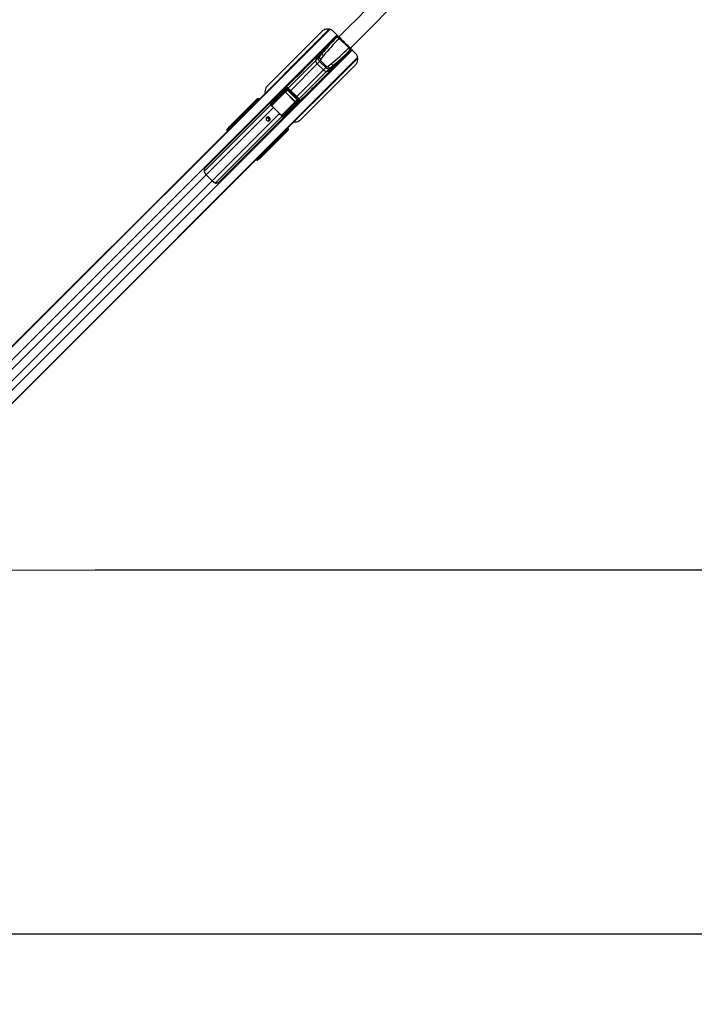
# Model space of a CAD drawing. Header units: millimetres. Extents: x 1508 to 17407, y 899 to 16320.
# Tile 34 of 60: x 4222 to 5818, y 9352 to 11683. Entities that reach past the tile are written whole.
import ezdxf

# ---------------------------------------------------------------- set-up
doc = ezdxf.new("R2010")
doc.units = ezdxf.units.MM
doc.header["$LTSCALE"] = 2
doc.layers.add('COMPONENT_GEOMETRY', color=7, linetype='Continuous')
doc.styles.add('SLDTEXTSTYLE0', font='TXT', dxfattribs={"width": 0.75})
doc.dimstyles.new('SLDDIMSTYLE0', dxfattribs={"dimtxt": 100, "dimasz": 6.604, "dimexe": 0, "dimexo": 0.0625, "dimgap": 25, "dimtad": 0, "dimtih": 1, "dimtoh": 1, "dimdec": 1, "dimrnd": 1e-09, "dimzin": 12, "dimdsep": 46, "dimtxsty": 'SLDTEXTSTYLE0', "dimsah": 1, "dimcen": 0.09, "dimadec": 0, "dimazin": 3, "dimtfac": 1, "dimtdec": 1, "dimtofl": 0, "dimtmove": 0, "dimatfit": 3, "dimfxl": 1, "dimfrac": 2, "dimtolj": 1, "dimtzin": 12, "dimarcsym": 0})

# ---------------------------------------------------------------- blocks, each defined once
blk = doc.blocks.new('_D')
at = {"layer": 'COMPONENT_GEOMETRY', "color": 7}
for p, q in [((8879.1, 12946.1), (8879.1, 9512.2)), ((3565.8, 9824.2), (3565.8, 9512.2)), ((6022.4, 9662.6), (5991.9, 9662.6)), ((5991.9, 9662.6), (5991.9, 9503.9)), ((6422.5, 9662.6), (6453, 9662.6)), ((6453, 9662.6), (6453, 9503.9)), ((3565.8, 9518.6), (5945.6, 9518.6)), ((8879.1, 9518.6), (6499.2, 9518.6)), ((5991.9, 9503.9), (6022.4, 9503.9)), ((6453, 9503.9), (6422.5, 9503.9))]:
    blk.add_line(p, q, dxfattribs=at)
for points in [[(3565.8, 9518.6), (3572.4, 9517.6), (3572.4, 9519.6)], [(8879.1, 9518.6), (8872.5, 9519.6), (8872.5, 9517.6)]]:
    blk.add_solid(points, dxfattribs=at)
at = {"layer": 'COMPONENT_GEOMETRY', "color": 7, "char_height": 100, "attachment_point": 1, "style": 'SLDTEXTSTYLE0'}
for s, insert in [('8\'8.59"', (6022.4, 9632.8)), ('2656.7', (6019.2, 9483.2))]:
    blk.add_mtext(s, dxfattribs=dict(at, insert=insert))

msp = doc.modelspace()

# ---------------------------------------------------------------- linework, layer by layer
at = {"color": 8, "linetype": 'Continuous', "lineweight": 25}
for p, q in [((3693.14, 10397.59), (4955.3, 11659.75)), ((4742.14, 11447.6), (4954.5, 11659.96)), ((3708.91, 10382.82), (4972.74, 11646.65)), ((4974.59, 11644.57), (4965.73, 11635.71)), ((4979.47, 11639.95), (4978.03, 11638.5)), ((3744.69, 10347.04), (5008.52, 11610.87)), ((4997.58, 11603.86), (5006.55, 11612.84)), ((5001.82, 11617.6), (5000.37, 11616.16)), ((3759.46, 10331.27), (5021.35, 11593.15)), ((4808.28, 11379.08), (5021.52, 11592.32)), ((4857.41, 11521), (4922.08, 11585.67)), ((4862.95, 11515.47), (4925.96, 11578.47)), ((4877.33, 11501.08), (4940.34, 11564.09)), ((4882.87, 11495.54), (4947.54, 11560.21)), ((4857.35, 11521.06), (4855.47, 11519.18)), ((4784.18, 11491.13), (4784.65, 11491.59)), ((4784.46, 11490.85), (4784.93, 11491.31)), ((4817.32, 11479.53), (4849.23, 11511.44)), ((4849.7, 11511.2), (4817.63, 11479.13)), ((4882.93, 11495.48), (4881.05, 11493.6)), ((4658.17, 11323.39), (4816.04, 11481.27)), ((4663.35, 11315.4), (4822.57, 11474.63)), ((4767.15, 11473.17), (4765.58, 11474.48)), ((4765.72, 11474.75), (4767.36, 11473.38)), ((4774.75, 11480.76), (4774.24, 11481.27)), ((4775.14, 11482.17), (4775.65, 11481.66)), ((4775.83, 11484.74), (4775.3, 11484.21)), ((4777.38, 11483.4), (4776.03, 11484.53)), ((4776.17, 11484.79), (4777.59, 11483.61)), ((4776.65, 11483.69), (4776.19, 11483.22)), ((4776.7, 11482.71), (4776.19, 11483.22)), ((4785.2, 11491.21), (4785.18, 11491.23)), ((4816.3, 11481.15), (4817.16, 11482.22)), ((4841.06, 11455.82), (4873.06, 11487.83)), ((4873.31, 11487.36), (4841.42, 11455.48)), ((4677.27, 11301.48), (4836.5, 11460.7)), ((4685.26, 11296.3), (4843.14, 11454.17)), ((4846.7, 11453.86), (4847.69, 11455.17)), ((4719.66, 11425.68), (4718.66, 11426.8)), ((4720.14, 11429.05), (4721.5, 11427.52)), ((4853.18, 11423.06), (4852.72, 11422.59)), ((4853.46, 11422.78), (4853, 11422.31)), ((4853.1, 11423.31), (4853.08, 11423.33)), ((4836.35, 11403.71), (4835.04, 11405.28)), ((4835.25, 11405.49), (4836.62, 11403.85)), ((4843.14, 11412.37), (4842.63, 11412.88)), ((4843.53, 11413.78), (4844.04, 11413.27)), ((4845.09, 11414.32), (4844.58, 11414.83)), ((4845.56, 11414.79), (4845.09, 11414.32)), ((4846.4, 11414.16), (4845.27, 11415.51)), ((4845.48, 11415.72), (4846.66, 11414.3)), ((4845.88, 11413), (4845.81, 11412.92)), ((4846.08, 11413.43), (4846.61, 11413.96)), ((4853.79, 11420.99), (4853.72, 11420.91)), ((4788.67, 11356.79), (4787.54, 11357.79)), ((4789.39, 11359.63), (4790.92, 11358.27)), ((3771.25, 10423.31), (4663.35, 11315.4)), ((3785.17, 10409.38), (4677.27, 11301.48))]:
    msp.add_line(p, q, dxfattribs=at)
at = {"color": 7, "linetype": 'Continuous', "lineweight": 25}
for p, q in [((4739.17, 11445.18), (4954.06, 11660.07)), ((4936.32, 11654.79), (4808.08, 11526.55)), ((4977.05, 11642.34), (4964.61, 11654.79)), ((4974.02, 11645.38), (4660.86, 11332.22)), ((4972.44, 11641.4), (4928.52, 11597.48)), ((4965.73, 11635.71), (4966.23, 11635.19)), ((4973.11, 11642.07), (4972.44, 11641.4)), ((4975.24, 11644.2), (4973.11, 11642.07)), ((4977.36, 11637.84), (4978.03, 11638.5)), ((4978.03, 11638.5), (4978.03, 11638.5)), ((5000.37, 11616.16), (4978.03, 11638.5)), ((4694.09, 11298.99), (5007.25, 11612.15)), ((5003.27, 11610.57), (4959.35, 11566.65)), ((4999.71, 11615.49), (5000.37, 11616.16)), ((5000.37, 11616.16), (5000.37, 11616.16)), ((5003.94, 11611.24), (5003.27, 11610.57)), ((5006.07, 11613.37), (5003.94, 11611.24)), ((5015.95, 11603.45), (5004.21, 11615.19)), ((4805.86, 11376.11), (5021.62, 11591.87)), ((4931.05, 11601.7), (4892.3, 11562.96)), ((4929.29, 11592.88), (4922.08, 11585.67)), ((4922.71, 11587.78), (4935.48, 11600.54)), ((4931.43, 11583.95), (4933.68, 11586.2)), ((4933.68, 11586.2), (4948.07, 11571.81)), ((4997.06, 11604.36), (4997.58, 11603.86)), ((4887.71, 11446.92), (5015.95, 11575.16)), ((4924.83, 11530.44), (4963.57, 11569.18)), ((4931.43, 11583.95), (4925.96, 11578.47)), ((4940.34, 11564.09), (4925.96, 11578.47)), ((4945.82, 11569.56), (4931.43, 11583.95)), ((4945.82, 11569.56), (4940.34, 11564.09)), ((4945.82, 11569.56), (4948.07, 11571.81)), ((4954.75, 11567.42), (4947.54, 11560.21)), ((4949.65, 11560.84), (4962.41, 11573.61)), ((4877.85, 11548.51), (4846.15, 11516.81)), ((4817.46, 11486.82), (4851.34, 11520.79)), ((4852.31, 11518.94), (4817.69, 11484.23)), ((4817.83, 11482.25), (4852.32, 11516.74)), ((4853.25, 11516.26), (4818.76, 11481.77)), ((4831.5, 11502.2), (4845.56, 11516.29)), ((4851.34, 11520.79), (4845.56, 11516.29)), ((4851.81, 11521.21), (4846.08, 11516.75)), ((4849.23, 11511.44), (4853.25, 11516.26)), ((4855, 11516.67), (4850.68, 11511.49)), ((4855, 11516.67), (4855.42, 11517.09)), ((4878.54, 11493.13), (4855, 11516.67)), ((4855.42, 11517.09), (4878.96, 11493.55)), ((4881.05, 11493.6), (4855.47, 11519.18)), ((4882.93, 11495.48), (4857.35, 11521.06)), ((4878.68, 11484.28), (4910.38, 11515.99)), ((4719.44, 11430.68), (4781.81, 11493.05)), ((4719.48, 11431.15), (4783.13, 11494.8)), ((4782.78, 11491.85), (4778.75, 11488.63)), ((4782.86, 11491.92), (4778.83, 11488.71)), ((4781.79, 11490.86), (4782.78, 11491.85)), ((4781.81, 11493.05), (4783.13, 11494.8)), ((4782.78, 11491.85), (4782.86, 11491.92)), ((4784.93, 11491.31), (4784.65, 11491.59)), ((4843.64, 11456.89), (4878.13, 11491.38)), ((4850.47, 11511.28), (4850.68, 11511.49)), ((4873.15, 11488.6), (4850.47, 11511.28)), ((4850.68, 11511.49), (4873.36, 11488.81)), ((4878.13, 11491.38), (4873.31, 11487.36)), ((4873.36, 11488.81), (4878.54, 11493.13)), ((4878.54, 11493.13), (4878.96, 11493.55)), ((4765.58, 11474.48), (4720.14, 11429.05)), ((4765.64, 11476.17), (4773.71, 11482.87)), ((4773.76, 11481.5), (4765.67, 11474.79)), ((4774.79, 11483.94), (4768.78, 11479.15)), ((4768.89, 11479.25), (4768.78, 11479.15)), ((4774.87, 11484.01), (4768.89, 11479.25)), ((4773.71, 11482.87), (4774.79, 11483.94)), ((4775.14, 11482.17), (4774.24, 11481.27)), ((4774.87, 11484.01), (4774.79, 11483.94)), ((4776.19, 11483.22), (4775.14, 11482.17)), ((4781.83, 11489.48), (4776.17, 11484.79)), ((4776.27, 11486.28), (4781.79, 11490.86)), ((4777.16, 11483.18), (4776.65, 11483.69)), ((4782.31, 11489.26), (4783.21, 11490.16)), ((4782.59, 11488.98), (4782.31, 11489.26)), ((4782.59, 11488.98), (4783.49, 11489.88)), ((4784.18, 11491.13), (4783.21, 11490.16)), ((4783.21, 11490.16), (4783.49, 11489.88)), ((4783.49, 11489.88), (4784.46, 11490.85)), ((4784.46, 11490.85), (4784.18, 11491.13)), ((4817.57, 11488.78), (4817.85, 11488.5)), ((4822.57, 11474.63), (4836.5, 11460.7)), ((4878.61, 11490.46), (4844.12, 11455.97)), ((4846.1, 11455.82), (4880.81, 11490.44)), ((4882.66, 11489.47), (4848.69, 11455.59)), ((4864.07, 11469.63), (4878.16, 11483.69)), ((4873.15, 11488.6), (4873.36, 11488.81)), ((4878.16, 11483.69), (4882.66, 11489.47)), ((4878.62, 11484.21), (4883.08, 11489.94)), ((4729.79, 11435.25), (4742.23, 11446.83)), ((4734.09, 11439.55), (4741.47, 11446.43)), ((4734.09, 11439.55), (4739.98, 11445.44)), ((4737.01, 11443.02), (4739.17, 11445.18)), ((4739.98, 11445.44), (4742.14, 11447.6)), ((4741.47, 11446.43), (4739.98, 11445.44)), ((4744.04, 11448.86), (4742.14, 11447.6)), ((4846.33, 11455.09), (4844.09, 11455.29)), ((4850.37, 11455.98), (4850.65, 11455.7)), ((3690.17, 10395.63), (4729.79, 11435.25)), ((4712.28, 11422.94), (4714.95, 11425.61)), ((4714.14, 11425.4), (4712.28, 11422.94)), ((4714, 11420.01), (4718.3, 11424.32)), ((4714.95, 11425.61), (4715.89, 11426.86)), ((4718.66, 11426.8), (4717.72, 11425.56)), ((4718.3, 11424.32), (4725.81, 11431.82)), ((4725.81, 11431.82), (4730.98, 11436.99)), ((4729.79, 11435.25), (4734.09, 11439.55)), ((4730.98, 11436.99), (4737.01, 11443.02)), ((4851.75, 11421.62), (4850.85, 11420.72)), ((4852.03, 11421.34), (4851.13, 11420.44)), ((4852.72, 11422.59), (4851.75, 11421.62)), ((4851.75, 11421.62), (4852.03, 11421.34)), ((4852.03, 11421.34), (4853, 11422.31)), ((4853, 11422.31), (4852.72, 11422.59)), ((4853.18, 11423.06), (4852.99, 11423.23)), ((4853.46, 11422.78), (4853.18, 11423.06)), ((3687.2, 10393.21), (4714, 11420.01)), ((4790.92, 11358.27), (4836.35, 11403.71)), ((4854.92, 11419.94), (4792.55, 11357.57)), ((4793.01, 11357.61), (4856.67, 11421.26)), ((4836.66, 11403.8), (4843.37, 11411.89)), ((4844.74, 11411.84), (4838.04, 11403.77)), ((4841.02, 11406.91), (4845.81, 11412.92)), ((4841.02, 11406.91), (4841.11, 11407.03)), ((4841.12, 11407.02), (4845.88, 11413)), ((4843.14, 11412.37), (4844.04, 11413.27)), ((4844.04, 11413.27), (4845.09, 11414.32)), ((4845.81, 11412.92), (4844.74, 11411.84)), ((4845.56, 11414.79), (4845.05, 11415.3)), ((4846.66, 11414.3), (4851.35, 11419.96)), ((4852.72, 11419.92), (4848.15, 11414.41)), ((4850.5, 11416.88), (4853.72, 11420.91)), ((4850.58, 11416.96), (4853.79, 11420.99)), ((4851.13, 11420.44), (4850.85, 11420.72)), ((4853.72, 11420.91), (4852.72, 11419.92)), ((4856.67, 11421.26), (4854.92, 11419.94)), ((4801.98, 11372.78), (4808.28, 11379.08)), ((4806.5, 11377.63), (4801.98, 11372.78)), ((4803.7, 11373.95), (4805.86, 11376.11)), ((4808.28, 11379.08), (4808.53, 11379.45)), ((3757.5, 10328.3), (4801.98, 11372.78)), ((4055.4, 10625.65), (4786.8, 11357.05)), ((4787.48, 11353.08), (4784.81, 11350.42)), ((4787.27, 11352.27), (4784.81, 11350.42)), ((4786.8, 11357.05), (4791.09, 11361.34)), ((4787.43, 11355.85), (4788.67, 11356.79)), ((4788.73, 11354.02), (4787.48, 11353.08)), ((4791.09, 11361.34), (4803.7, 11373.95)), ((4663.35, 11315.4), (4677.27, 11301.48))]:
    msp.add_line(p, q, dxfattribs=at)
at = {"color": 7, "linetype": 'Continuous', "lineweight": 25, "flags": 128}
for points in [[(4892.3, 11562.96), (4892.3, 11562.96), (4890.65, 11561.25), (4888.19, 11558.65), (4885.28, 11555.6), (4883.77, 11554.05), (4882.31, 11552.58), (4880.95, 11551.23), (4879.74, 11550.07), (4877.97, 11548.43), (4877.3, 11547.9), (4877.85, 11548.51), (4877.85, 11548.51)], [(4917.44, 11523.38), (4917.41, 11523.35), (4914.5, 11520.29), (4912.04, 11517.7), (4910.38, 11515.98), (4909.77, 11515.43), (4910.31, 11516.11), (4911.94, 11517.88), (4913.11, 11519.09), (4914.45, 11520.45), (4915.93, 11521.91), (4917.47, 11523.41), (4920.53, 11526.33), (4923.12, 11528.78), (4924.83, 11530.44), (4924.83, 11530.44)], [(4806.06, 11451.26), (4805.06, 11449.72), (4804.75, 11447.88), (4805.17, 11446.01), (4806.27, 11444.4), (4807.88, 11443.3), (4809.75, 11442.88), (4811.59, 11443.19), (4813.13, 11444.19), (4814.13, 11445.73), (4814.44, 11447.58), (4814.02, 11449.44), (4812.92, 11451.05), (4811.31, 11452.15), (4809.44, 11452.58), (4807.6, 11452.26), (4806.06, 11451.26)], [(3826.62, 10380.02), (4399.98, 10380.05), (5029.34, 10380.08), (5669.94, 10380.09), (6310.54, 10380.1)]]:
    msp.add_lwpolyline(points, dxfattribs=at)
at = {"color": 7, "linetype": 'Continuous', "lineweight": 25}
for centre, radius, start, end in [((4966.45, 11636.4), 1, 135, 224), ((4969.18, 11631.72), 10.21, 36.77, 71.38786), ((4969.85, 11632.39), 10.21, 36.77, 71.38786), ((4993.59, 11607.31), 10.21, 18.61214, 53.23), ((4994.26, 11607.98), 10.21, 18.61214, 53.23), ((4955.04, 11577.65), 33.92, 120.07324, 166.32657), ((4964.24, 11574.21), 43.69, 161.90632, 164.78828), ((4932.16, 11586.45), 10.1, 184.42693, 232.12888), ((4945.75, 11580.58), 24.13, 135.55841, 162.65993), ((4924.26, 11578.84), 14.92, 46.92929, 70.28231), ((4930.63, 11587.03), 14.36, 45.91477, 70.24584), ((4998.27, 11604.58), 1, 226, 315), ((4948.32, 11570.29), 10.1, 217.87112, 265.57307), ((4939.52, 11593.17), 33.92, 283.67343, 329.92676), ((4942.45, 11583.88), 24.13, 287.34007, 314.44159), ((4940.71, 11562.39), 14.92, 19.71769, 43.07071), ((4948.9, 11568.76), 14.36, 19.75416, 44.08523), ((4936.08, 11602.37), 43.69, 285.21172, 288.09368), ((4853.54, 11520.76), 2.2, 179.13131, 236.03914), ((4853.24, 11517.36), 1.1, 214.00776, 270.96676), ((4849.24, 11510.89), 0.549, 34.00776, 90.96676), ((4879.23, 11491.37), 1.1, 179.03324, 235.99224), ((4764.9, 11475), 0.796, 322.78764, 345.04984), ((4764.89, 11475.03), 0.878, 321.75739, 341.60224), ((4765.5, 11476.25), 0.161, 328.83961, 24.83918), ((4768.62, 11479.24), 0.178, 331.13554, 29.17095), ((4774.44, 11482.2), 0.98, 137.39254, 226.15841), ((4775.02, 11485.81), 1.34, 307.07771, 319.02906), ((4775.34, 11485.07), 0.878, 321.75739, 341.60224), ((4776.07, 11486.37), 0.222, 335.96385, 36.54975), ((4778.53, 11488.72), 0.237, 337.3806, 38.39441), ((4782.51, 11490.19), 0.98, 137.39254, 226.15841), ((4817.76, 11485.71), 1.48, 237.53565, 267.54384), ((4817.58, 11485.51), 0.618, 116.59048, 150.31331), ((4817.41, 11484.16), 1.96, 262.73075, 282.6305), ((4818.12, 11482.54), 1.01, 198.69471, 309.84659), ((4818.75, 11482.87), 1.1, 214.00776, 270.96676), ((4780.75, 11432.86), 59.1, 44.96371, 50.45217), ((4872.76, 11487.37), 0.549, 359.03324, 55.99224), ((4882.63, 11491.67), 2.2, 213.96086, 270.86869), ((4750.42, 11429.6), 18.97, 123.36609, 134.95795), ((4752.57, 11431.76), 18.97, 123.36609, 134.95795), ((4808.32, 11446.71), 3.27, 41.86542, 188.5869), ((4808.22, 11446.35), 5.05, 327.85467, 122.14533), ((4808.61, 11446.44), 3.27, 260.87202, 48.67567), ((4794.73, 11418.89), 59.1, 39.54783, 45.03629), ((4844.41, 11456.25), 1.01, 140.15341, 251.30529), ((4844.74, 11456.88), 1.1, 179.03324, 235.99224), ((4846.03, 11455.54), 1.96, 167.3695, 187.26925), ((4847.58, 11455.89), 1.48, 182.45616, 212.46435), ((4847.38, 11455.71), 0.618, 299.68669, 333.40952), ((4716.31, 11424.17), 1.98, 44.46278, 133.28196), ((4717.25, 11425.41), 1.98, 44.46278, 133.28196), ((4721.22, 11430.47), 1.79, 173.28389, 232.93745), ((4836.9, 11403.02), 0.878, 108.39776, 128.24261), ((4836.87, 11403.03), 0.796, 104.95016, 127.21236), ((4838.12, 11403.63), 0.161, 65.16082, 121.16039), ((4841.11, 11406.75), 0.178, 60.82905, 118.86446), ((4844.07, 11412.57), 0.98, 223.84159, 312.60746), ((4846.94, 11413.47), 0.878, 108.39776, 128.24261), ((4847.68, 11413.15), 1.34, 130.97094, 142.92229), ((4848.24, 11414.2), 0.222, 53.45025, 114.03615), ((4850.59, 11416.66), 0.237, 51.60559, 112.6194), ((4852.06, 11420.64), 0.98, 223.84159, 312.60746), ((4790.28, 11387.35), 18.96, 315.04062, 326.5012), ((4792.43, 11389.51), 18.97, 315.04205, 326.63391), ((4786.04, 11354.44), 1.98, 316.71804, 45.53722), ((4787.28, 11355.38), 1.98, 316.71804, 45.53722), ((4792.34, 11359.35), 1.79, 217.06255, 276.71611), ((4694.75, 11346.9), 44.48, 217.7826, 225.08299), ((4708.77, 11332.88), 44.48, 224.91701, 232.2174)]:
    msp.add_arc(centre, radius, start, end, dxfattribs=at)
at = {"color": 8, "linetype": 'Continuous', "lineweight": 25}
for centre, radius, start, end in [((4783.48, 11492.84), 1.68, 172.6449, 229.88631), ((4793.51, 11482.95), 11.74, 131.25076, 135.15531), ((4844.82, 11431.64), 11.74, 314.84469, 318.74924), ((4854.71, 11421.61), 1.68, 220.11369, 277.3551)]:
    msp.add_arc(centre, radius, start, end, dxfattribs=at)
at = {"color": 7, "linetype": 'Continuous', "lineweight": 25}
for centre, major_axis, ratio, start_param, end_param in [((5086.26, 11528.94), (208.93, 208.93), 0.5211931, 1.5707963, 1.7566923), ((5085.58, 11528.26), (210.51, 210.51), 0.5374519, 1.5707963, 1.6940433), ((4890.81, 11724.39), (208.93, 208.93), 0.5211931, 4.526493, 4.712389), ((4890.13, 11723.71), (210.51, 210.51), 0.5374519, 4.5891084, 4.712389), ((4935.72, 11588.24), (-5.66, 5.66), 0.7578134, 0.2090536, 1.5707963), ((5151.44, 11497.33), (305, 305), 0.5324147, 1.7566923, 1.77985), ((4936.4, 11588.91), (2.71, 2.71), 0.5211931, 1.77985, 3.1415927), ((5152.12, 11498.01), (303.43, 303.43), 0.5211931, 1.7566923, 1.77985), ((4950.11, 11573.85), (-5.66, 5.66), 0.7578134, 1.5707963, 2.932539), ((4950.78, 11574.53), (2.71, 2.71), 0.5211931, 3.1415927, 4.5033353), ((4859.87, 11790.25), (303.43, 303.43), 0.5211931, 4.5033353, 4.526493), ((4859.2, 11789.57), (305, 305), 0.5324147, 4.5033353, 4.526493), ((4848.49, 11513.56), (3.58, 3.02), 0.8534878, 1.5239196, 1.6708542), ((4854.24, 11518.03), (3.2, 2.8), 0.9399897, 0.0585583, 1.6574601), ((4853.77, 11517.57), (1.79, 1.51), 0.8534878, 0.0719524, 1.6708542), ((4853.69, 11515.27), (1.66, 1.89), 0.7960113, 6.2316645, 7.7727784), ((4853.92, 11515.51), (1.04, 1.2), 0.6306565, 6.2304961, 7.7716101), ((4784.59, 11490.15), (-2.34, 3.27), 0.932843, 4.8660535, 6.4380058), ((4783.83, 11490.78), (1.06, -1.06), 0.3305965, 1.5707963, 3.1066861), ((4785.83, 11491.79), (-1.73, 3.69), 0.9084912, 5.0290275, 6.6009798), ((4848.2, 11521.53), (191.31, 192.03), 0.0067039, 4.5402138, 4.6182287), ((4849.92, 11510.71), (0.731, 0.811), 0.9160627, 6.2417268, 7.7828408), ((4850.04, 11510.83), (0.414, 0.472), 0.7960113, 6.2316645, 7.7727784), ((4877.38, 11492.05), (1.2, 1.04), 0.6306565, 4.7947605, 6.3358745), ((4877.14, 11491.82), (1.89, 1.66), 0.7960113, 4.7935922, 6.3347062), ((4879.44, 11491.9), (1.51, 1.79), 0.8534878, 4.6123311, 6.2112329), ((4879.9, 11492.37), (2.8, 3.2), 0.9399897, 4.6257252, 6.224627), ((4764.81, 11473.23), (1.41, -1.41), 0.7241758, 1.7453293, 1.7713589), ((4826.62, 11534.32), (74.51, 70.97), 0.0008516, 3.7529808, 3.8228146), ((4826.27, 11534.68), (74.15, 71.32), 0.0006481, 3.7546885, 3.8245223), ((4765.14, 11473.56), (1.77, -1.77), 0.5087004, 1.7453293, 1.7713589), ((4774.76, 11481.79), (1.06, -1.06), 0.3524771, 1.5707963, 3.1066861), ((4774.11, 11481.14), (0.354, -0.354), 0.3743577, 1.5707963, 3.1066861), ((4775.84, 11482.87), (1.06, -1.06), 0.3305965, 1.5707963, 3.1066861), ((4777.42, 11485.84), (1.62, 1.06), 0.7727027, 3.1768261, 3.3708269), ((4777.23, 11485.78), (1.22, 0.83), 0.6768411, 3.1734457, 3.3674464), ((4826.27, 11534.68), (74.15, 71.32), 0.0006481, 3.9714162, 4.0155652), ((4826.62, 11534.32), (74.51, 70.97), 0.0008516, 3.9697084, 4.0138575), ((4782.84, 11489.78), (1.06, -1.06), 0.3524771, 1.5707963, 3.1066861), ((4782.18, 11489.13), (0.354, -0.354), 0.3743577, 1.5707963, 3.1066861), ((4770.66, 11421.55), (68.6, 84.02), 0.0107882, 0.7805081, 0.8197113), ((4825.13, 11485.18), (5.76, 5.76), 0.8205601, 2.3851365, 2.6615065), ((4883.4, 11486.33), (192.03, 191.31), 0.0067039, 1.6649566, 1.7429935), ((4872.7, 11488.17), (0.472, 0.414), 0.7960113, 4.7935922, 6.3347062), ((4872.58, 11488.05), (0.811, 0.731), 0.9160627, 4.7835299, 6.3246439), ((4875.43, 11486.62), (3.02, 3.58), 0.8534878, 4.6123311, 4.7592657), ((4742.42, 11447.24), (1.76, 1.68), 0.0656844, 4.5379103, 6.6333124), ((4783.42, 11408.79), (84.02, 68.6), 0.0107882, 5.463474, 5.5026772), ((4847.05, 11463.26), (5.76, 5.76), 0.8205601, 3.6216788, 3.8980488), ((4716.59, 11418.77), (-4.24, 4.24), 0.3295798, 0.0460032, 1.1020644), ((4827.13, 11306.87), (222.39, 222.39), 0.5087356, 1.5009832, 1.5707963), ((4718.15, 11429.41), (4.18, 4.33), 0.0438581, 1.2020967, 2.7976428), ((4718.56, 11429.53), (2.79, 2.88), 0.0438581, 1.2020967, 2.7976428), ((4831.44, 11311.18), (222.39, 222.39), 0.5087356, 1.5009832, 1.5707963), ((4719.99, 11428.14), (1.28, 1.57), 0.2462972, 1.1660183, 2.7615644), ((4851.65, 11420.97), (-1.06, 1.06), 0.3524771, 3.1764992, 4.712389), ((4852.65, 11421.96), (-1.06, 1.06), 0.3305965, 3.1764992, 4.712389), ((4852.02, 11422.72), (3.27, -2.34), 0.932843, 6.1283649, 7.7003172), ((4853.66, 11423.96), (3.69, -1.73), 0.9084912, 5.9653908, 7.5373431), ((4835.1, 11402.94), (1.41, -1.41), 0.7241758, 1.3702338, 1.3962634), ((4835.43, 11403.27), (-1.77, 1.77), 0.5087004, 4.5118264, 4.5378561), ((4896.19, 11464.75), (70.97, 74.51), 0.0008516, 2.4603707, 2.5302045), ((4896.55, 11464.4), (71.32, 74.15), 0.0006481, 2.458663, 2.5284968), ((4843.01, 11412.24), (-0.354, 0.354), 0.3743577, 3.1764992, 4.712389), ((4843.66, 11412.89), (-1.06, 1.06), 0.3524771, 3.1764992, 4.712389), ((4844.74, 11413.97), (-1.06, 1.06), 0.3305965, 3.1764992, 4.712389), ((4847.71, 11415.55), (1.06, 1.62), 0.7727027, 2.9123584, 3.1063592), ((4847.65, 11415.36), (0.83, 1.22), 0.6768411, 2.9157389, 3.1097396), ((4896.19, 11464.75), (70.97, 74.51), 0.0008516, 2.2693278, 2.3134769), ((4896.55, 11464.4), (71.32, 74.15), 0.0006481, 2.2676201, 2.3117691), ((4851, 11420.31), (-0.354, 0.354), 0.3743577, 3.1764992, 4.712389), ((4677.96, 11474.48), (221.5, 221.5), 0.5107684, 4.712389, 4.7813953), ((4806.91, 11377.83), (1.68, 1.76), 0.0656844, 5.9330583, 8.0305561), ((4780.64, 11354.72), (4.24, -4.24), 0.3295798, 5.1811209, 6.2371821), ((4673.66, 11470.19), (221.5, 221.5), 0.5107684, 4.712389, 4.7822022), ((4791.28, 11356.28), (4.33, 4.18), 0.0438581, 3.4855425, 5.0810886), ((4790.01, 11358.12), (1.57, 1.28), 0.2462972, 3.5216209, 5.117167), ((4791.4, 11356.69), (2.88, 2.79), 0.0438581, 3.4855425, 5.0810886)]:
    msp.add_ellipse(centre, major_axis=major_axis, ratio=ratio, start_param=start_param, end_param=end_param, dxfattribs=at)
at = {"color": 8, "linetype": 'Continuous', "lineweight": 25}
for centre, major_axis, ratio, start_param, end_param in [((5085.58, 11528.26), (210.51, 210.51), 0.5374519, 1.6940433, 1.7566923), ((4890.13, 11723.71), (210.51, 210.51), 0.5374519, 4.526493, 4.5891084), ((4783.86, 11489.91), (-0.86, 1.85), 0.9084912, 5.0290275, 5.3492624), ((4782.46, 11488.85), (0.354, -0.354), 0.3743577, 1.0164363, 1.5707963), ((4838.08, 11504.17), (34.84, 28.45), 0.0109144, 4.0100449, 4.0698266), ((4866.04, 11476.21), (28.45, 34.84), 0.0109144, 2.2133587, 2.2731404), ((4719.25, 11421.44), (4.24, -4.24), 0.3295099, 3.1874599, 4.2443932), ((4720.59, 11422.78), (-2.83, 2.83), 0.3295798, 0.0460032, 0.8278434), ((4851.78, 11421.99), (1.85, -0.86), 0.9084912, 0.9332003, 1.2541578), ((4850.72, 11420.59), (-0.354, 0.354), 0.3743577, 4.712389, 5.266749), ((4783.31, 11357.38), (-4.24, 4.24), 0.3295099, 2.0387921, 3.0957254), ((4784.65, 11358.72), (2.83, -2.83), 0.3295798, 5.4553419, 6.2371821)]:
    msp.add_ellipse(centre, major_axis=major_axis, ratio=ratio, start_param=start_param, end_param=end_param, dxfattribs=at)
for points, knots in [([(4977.05, 11642.34), (5078.91, 11743.91), (5282.61, 11947.03), (5553.11, 12216.37), (5722.21, 12383.5), (5789.1, 12449.61)], [0, 0, 0, 0, 0.3767289, 0.7534584, 1, 1, 1, 1]), ([(5810.03, 12425.75), (5744.4, 12359.36), (5577.75, 12190.75), (5308.9, 11920.74), (5105.78, 11717.04), (5004.21, 11615.19)], [0, 0, 0, 0, 0.2451747, 0.6225869, 1, 1, 1, 1]), ([(4768.78, 11479.33), (4768.83, 11479.37), (4769.09, 11479.61), (4769.41, 11479.84), (4769.72, 11479.93), (4769.77, 11479.95)], [0, 0, 0, 0, 0.16078305, 0.84770941, 1, 1, 1, 1]), ([(4778.71, 11488.87), (4778.76, 11488.92), (4779.02, 11489.15), (4779.4, 11489.41), (4779.76, 11489.5), (4779.86, 11489.53)], [0, 0, 0, 0, 0.13850057, 0.75766064, 1, 1, 1, 1]), ([(4817.04, 11485.82), (4816.75, 11485.59), (4816.31, 11485.26), (4815.87, 11484.93), (4815.73, 11484.83)], [0, 0, 0, 0, 0.6758429, 1, 1, 1, 1]), ([(4844.09, 11455.29), (4843.89, 11455.13), (4843.49, 11454.81), (4843.09, 11454.48), (4842.89, 11454.32)], [0, 0, 0, 0, 0.4931943, 1, 1, 1, 1]), ([(4841.76, 11407.83), (4841.72, 11407.69), (4841.6, 11407.37), (4841.35, 11407.08), (4841.19, 11406.91)], [0, 0, 0, 0, 0.4000337, 1, 1, 1, 1]), ([(4851.39, 11417.98), (4851.32, 11417.78), (4851.19, 11417.37), (4850.89, 11417.02), (4850.74, 11416.85)], [0, 0, 0, 0, 0.4930177, 1, 1, 1, 1])]:
    msp.add_open_spline(points, degree=3, knots=knots, dxfattribs=at)
at = {"color": 7, "linetype": 'Continuous', "lineweight": 25}
for points, knots in [([(4964.61, 11654.79), (4963.71, 11655.6), (4961.9, 11657.22), (4957.77, 11659.51), (4953.15, 11660.71), (4948.4, 11660.65), (4944.7, 11659.93), (4941.15, 11658.48), (4938.34, 11656.68), (4936.85, 11655.28), (4936.32, 11654.79)], [0, 0, 0, 0, 0.111634, 0.2233339, 0.4451896, 0.5656417, 0.6860843, 0.8099139, 0.9336742, 1, 1, 1, 1]), ([(5004.21, 11615.19), (5002.1, 11617.3), (4997.82, 11621.58), (4990.99, 11628.41), (4983.94, 11635.46), (4979.37, 11640.03), (4977.05, 11642.34)], [0, 0, 0, 0, 0.23888, 0.4846364, 0.7381427, 1, 1, 1, 1]), ([(5015.95, 11575.16), (5016.77, 11576.07), (5018.41, 11577.9), (5020.71, 11582.09), (5021.9, 11586.78), (5021.79, 11591.61), (5021.01, 11595.32), (5019.5, 11598.88), (5017.71, 11601.59), (5016.37, 11603), (5015.95, 11603.45)], [0, 0, 0, 0, 0.1137423, 0.2275484, 0.4536506, 0.5755272, 0.6973834, 0.820633, 0.9438023, 1, 1, 1, 1]), ([(4877.85, 11548.51), (4878.35, 11549), (4879.35, 11549.97), (4882.08, 11552.54), (4884.2, 11554.55), (4885.24, 11555.56), (4885.25, 11555.57)], [0, 0, 0, 0, 0.3346574, 0.6673089, 0.9968828, 1, 1, 1, 1]), ([(4808.08, 11526.55), (4806.72, 11524.92), (4803.98, 11521.66), (4802.23, 11515.36), (4801.9, 11510.75), (4802.59, 11508.73), (4802.62, 11508.64)], [0, 0, 0, 0, 0.33586146, 0.67284183, 0.98571868, 1, 1, 1, 1]), ([(4784.65, 11491.59), (4784.57, 11491.66), (4784.36, 11491.86), (4784.01, 11492.07), (4783.59, 11492.17), (4783.19, 11492.12), (4782.97, 11491.99), (4782.86, 11491.92)], [0, 0, 0, 0, 0.1526816, 0.4213754, 0.6263891, 0.8018835, 1, 1, 1, 1]), ([(4785.1, 11491.11), (4785.08, 11491.14), (4785.03, 11491.22), (4784.96, 11491.28), (4784.93, 11491.31)], [0, 0, 0, 0, 0.4679841, 1, 1, 1, 1]), ([(4765.54, 11474.51), (4765.52, 11474.53), (4765.39, 11474.62), (4765.22, 11474.83), (4765.11, 11475.17), (4765.12, 11475.48), (4765.23, 11475.8), (4765.41, 11476.08), (4765.57, 11476.24), (4765.65, 11476.32)], [0, 0, 0, 0, 0.0324038, 0.2220781, 0.3811988, 0.5433613, 0.6728153, 0.8347469, 1, 1, 1, 1]), ([(4765.64, 11476.17), (4765.58, 11476.11), (4765.48, 11476.01), (4765.38, 11475.86), (4765.31, 11475.72), (4765.29, 11475.64), (4765.27, 11475.48), (4765.29, 11475.3), (4765.4, 11475.04), (4765.55, 11474.88), (4765.66, 11474.8), (4765.67, 11474.79)], [0, 0, 0, 0, 0.1655111, 0.2835853, 0.3149316, 0.4135053, 0.4333733, 0.5928838, 0.760419, 0.9651718, 1, 1, 1, 1]), ([(4776.65, 11483.69), (4776.58, 11483.76), (4776.37, 11483.96), (4776.02, 11484.17), (4775.6, 11484.26), (4775.2, 11484.22), (4774.98, 11484.08), (4774.87, 11484.01)], [0, 0, 0, 0, 0.1526816, 0.4213754, 0.6263891, 0.8018835, 1, 1, 1, 1]), ([(4775.83, 11484.74), (4775.77, 11484.85), (4775.66, 11485.06), (4775.64, 11485.43), (4775.73, 11485.8), (4775.94, 11486.18), (4776.14, 11486.39), (4776.25, 11486.5)], [0, 0, 0, 0, 0.1837229, 0.3577538, 0.5459259, 0.7461896, 1, 1, 1, 1]), ([(4776.27, 11486.28), (4776.19, 11486.2), (4776.05, 11486.05), (4775.89, 11485.75), (4775.84, 11485.46), (4775.88, 11485.18), (4775.98, 11485.01), (4776.04, 11484.93)], [0, 0, 0, 0, 0.2616949, 0.4547577, 0.6342319, 0.8078503, 1, 1, 1, 1]), ([(4818.35, 11489.71), (4818.34, 11489.71), (4817.92, 11489.28), (4816.9, 11488.07), (4815.86, 11486.04), (4815.47, 11483.91), (4815.6, 11482.32), (4815.9, 11481.59), (4816.04, 11481.27)], [0, 0, 0, 0, 0.0026713, 0.1953579, 0.507159, 0.7219581, 0.8748674, 1, 1, 1, 1]), ([(4816.04, 11481.27), (4816.5, 11480.54), (4817.13, 11479.53), (4818.11, 11478.67), (4818.38, 11478.43)], [0, 0, 0, 0, 0.720131, 1, 1, 1, 1]), ([(4817.16, 11482.22), (4817.08, 11482.62), (4816.94, 11483.37), (4816.95, 11484.12), (4816.96, 11484.46)], [0, 0, 0, 0, 0.544713, 1, 1, 1, 1]), ([(4816.96, 11484.46), (4816.98, 11484.74), (4817, 11485.12), (4817.03, 11485.58), (4817.04, 11485.74), (4817.04, 11485.82)], [0, 0, 0, 0, 0.5927869, 0.8158087, 1, 1, 1, 1]), ([(4817.46, 11486.82), (4817.45, 11486.82), (4817.35, 11486.71), (4817.14, 11486.41), (4817.08, 11486.04), (4817.04, 11485.82)], [0, 0, 0, 0, 0.0107069, 0.4125943, 1, 1, 1, 1]), ([(4817.46, 11486.82), (4817.45, 11486.82), (4817.39, 11486.75), (4817.28, 11486.54), (4817.29, 11486.24), (4817.3, 11486.07)], [0, 0, 0, 0, 0.0107069, 0.4125955, 1, 1, 1, 1]), ([(4817.3, 11486.07), (4817.32, 11485.96), (4817.36, 11485.73), (4817.46, 11485.21), (4817.57, 11484.68), (4817.67, 11484.32), (4817.69, 11484.23)], [0, 0, 0, 0, 0.2055736, 0.4344383, 0.8552633, 1, 1, 1, 1]), ([(4840.3, 11456.51), (4840.95, 11455.84), (4841.84, 11454.9), (4842.85, 11454.33), (4843.14, 11454.17)], [0, 0, 0, 0, 0.7198695, 1, 1, 1, 1]), ([(4843.14, 11454.17), (4843.46, 11454.03), (4844.19, 11453.73), (4845.78, 11453.6), (4847.91, 11453.99), (4849.94, 11455.03), (4851.15, 11456.05), (4851.58, 11456.47), (4851.58, 11456.48)], [0, 0, 0, 0, 0.1251326, 0.2780419, 0.492841, 0.8046421, 0.9973287, 1, 1, 1, 1]), ([(4846.1, 11455.82), (4846.38, 11455.75), (4846.74, 11455.66), (4847.25, 11455.55), (4847.6, 11455.49), (4847.83, 11455.45), (4847.94, 11455.43)], [0, 0, 0, 0, 0.4255346, 0.5656144, 0.7944513, 1, 1, 1, 1]), ([(4847.69, 11455.17), (4847.61, 11455.17), (4847.45, 11455.16), (4846.98, 11455.13), (4846.61, 11455.11), (4846.33, 11455.09)], [0, 0, 0, 0, 0.1841913, 0.4072131, 1, 1, 1, 1]), ([(4848.69, 11455.59), (4848.69, 11455.58), (4848.58, 11455.48), (4848.28, 11455.27), (4847.91, 11455.21), (4847.69, 11455.17)], [0, 0, 0, 0, 0.0107059, 0.4231481, 1, 1, 1, 1]), ([(4848.69, 11455.59), (4848.69, 11455.59), (4848.62, 11455.52), (4848.4, 11455.41), (4848.11, 11455.42), (4847.94, 11455.43)], [0, 0, 0, 0, 0.010706, 0.4231493, 1, 1, 1, 1]), ([(4871.02, 11441.27), (4872.98, 11441.17), (4876.94, 11440.98), (4882.94, 11442.97), (4886.05, 11445.54), (4887.71, 11446.92)], [0, 0, 0, 0, 0.3140447, 0.6332645, 1, 1, 1, 1]), ([(4725.81, 11431.82), (4726.04, 11432.05), (4726.49, 11432.49), (4727.42, 11433.41), (4728.4, 11434.38), (4729.36, 11435.33), (4730.17, 11436.15), (4730.74, 11436.74), (4730.98, 11436.99), (4730.98, 11436.99), (4730.98, 11436.99)], [0, 0, 0, 0, 0.1335987, 0.2671966, 0.4008119, 0.5344211, 0.6680123, 0.8016105, 0.9352267, 1, 1, 1, 1]), ([(4853.79, 11420.99), (4853.86, 11421.11), (4853.99, 11421.31), (4854.03, 11421.65), (4853.99, 11421.94), (4853.88, 11422.25), (4853.7, 11422.53), (4853.53, 11422.7), (4853.46, 11422.78)], [0, 0, 0, 0, 0.19957942, 0.35130737, 0.49431587, 0.64618022, 0.85222949, 1, 1, 1, 1]), ([(4838.19, 11403.78), (4838.11, 11403.7), (4837.96, 11403.55), (4837.69, 11403.37), (4837.39, 11403.26), (4837.07, 11403.24), (4836.83, 11403.31), (4836.59, 11403.44), (4836.48, 11403.56), (4836.38, 11403.67)], [0, 0, 0, 0, 0.1677551, 0.30942611, 0.44210519, 0.59736324, 0.7692312, 0.80022263, 1, 1, 1, 1]), ([(4836.66, 11403.8), (4836.74, 11403.71), (4836.89, 11403.54), (4837.17, 11403.41), (4837.43, 11403.4), (4837.58, 11403.44), (4837.71, 11403.5), (4837.78, 11403.54), (4837.91, 11403.64), (4837.98, 11403.71), (4838.04, 11403.77)], [0, 0, 0, 0, 0.2158633, 0.4289558, 0.5802581, 0.6862162, 0.7010964, 0.8134316, 0.8319841, 1, 1, 1, 1]), ([(4845.88, 11413), (4845.95, 11413.11), (4846.08, 11413.32), (4846.12, 11413.65), (4846.09, 11413.95), (4845.97, 11414.25), (4845.79, 11414.53), (4845.63, 11414.71), (4845.56, 11414.79)], [0, 0, 0, 0, 0.1995794, 0.3513074, 0.4943159, 0.6461802, 0.8522295, 1, 1, 1, 1]), ([(4848.37, 11414.38), (4848.29, 11414.3), (4848.11, 11414.13), (4847.78, 11413.91), (4847.38, 11413.77), (4846.96, 11413.77), (4846.72, 11413.9), (4846.61, 11413.96)], [0, 0, 0, 0, 0.1896653, 0.387972, 0.5975579, 0.804387, 1, 1, 1, 1]), ([(4846.8, 11414.17), (4846.89, 11414.11), (4847.05, 11414.01), (4847.27, 11413.98), (4847.46, 11413.99), (4847.59, 11414.02), (4847.77, 11414.1), (4847.96, 11414.22), (4848.09, 11414.34), (4848.15, 11414.41)], [0, 0, 0, 0, 0.20401801, 0.36836347, 0.40895504, 0.56256989, 0.60852773, 0.80270533, 1, 1, 1, 1]), ([(4660.86, 11332.22), (4660.52, 11331.84), (4659.73, 11330.94), (4658.61, 11328.79), (4657.87, 11325.96), (4657.93, 11322.57), (4659.05, 11320.61), (4659.6, 11319.65)], [0, 0, 0, 0, 0.1096269, 0.2567278, 0.4997884, 0.7551779, 1, 1, 1, 1]), ([(4681.52, 11297.73), (4682.35, 11297.24), (4683.99, 11296.25), (4687.03, 11295.96), (4689.79, 11296.43), (4692.03, 11297.41), (4693.34, 11298.28), (4693.91, 11298.82), (4694.09, 11298.99)], [0, 0, 0, 0, 0.2129283, 0.4246049, 0.6767712, 0.8300264, 0.9444848, 1, 1, 1, 1])]:
    msp.add_open_spline(points, degree=3, knots=knots, dxfattribs=at)

# ---------------------------------------------------------------- dimensions: what is measured, and where the dimension line sits
at = {"layer": 'COMPONENT_GEOMETRY', "color": 7}
dim = msp.add_linear_dim(base=(3565.77, 9518.58), p1=(8879.1, 12948.67), p2=(3565.77, 9826.77), dimstyle='SLDDIMSTYLE0', dxfattribs=at)
dim.commit()
dim.dimension.update_dxf_attribs({"geometry": '_D', "text_midpoint": (6222.44, 9518.58), "dimtype": 160})

doc.saveas('drawing.dxf')
